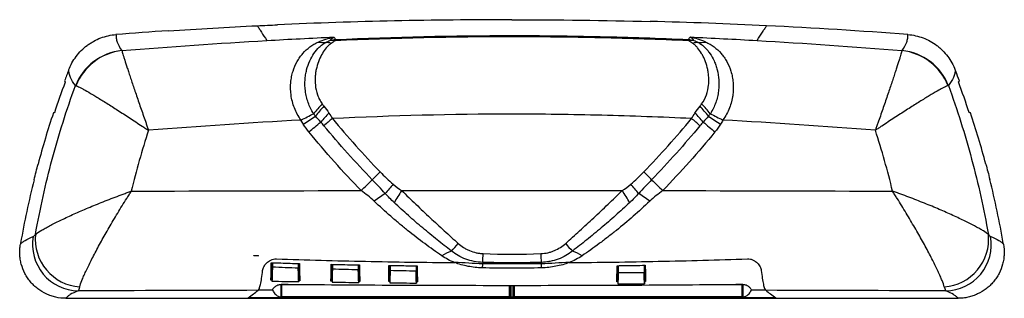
# Model space of a CAD drawing. Header units: millimetres. Extents: x -107 to 107, y -4 to 56.
import ezdxf

# ---------------------------------------------------------------- set-up
doc = ezdxf.new("R2010")
doc.units = ezdxf.units.MM

msp = doc.modelspace()

# ---------------------------------------------------------------- linework, layer by layer
at = {"color": 7, "linetype": 'Continuous', "lineweight": 25}
for p, q in [((-85.74, 52.92), (-85.75, 52.92)), ((85.75, 52.92), (85.74, 52.92)), ((-27.44, 18.52), (-29.83, 16.85)), ((29.83, 16.85), (27.44, 18.52)), ((-55.88, 5.02), (-55.88, 5.11)), ((-54.88, 5.02), (-55.88, 5.02)), ((-54.88, 5.06), (-54.88, 5.02)), ((-51.97, 2.38), (-51.95, 2.6)), ((-51.97, 2.38), (-51.97, -0.46)), ((-51.88, 3.54), (-51.88, 2.57)), ((-46.28, 3.37), (-46.28, 2.37)), ((-46.21, 2.6), (-46.19, 2.38)), ((-46.19, 2.38), (-46.19, -0.56)), ((-46.08, 3.37), (-46.04, 1.96)), ((-38.97, 1.46), (-38.93, 2.56)), ((-38.88, 3.18), (-38.88, 2.14)), ((-33.28, 3.07), (-33.28, 1.99)), ((-33.23, 2.56), (-33.19, 1.46)), ((-33.08, 3.06), (-33.04, 1.79)), ((-26.49, 2.43), (-26.47, 2.43)), ((-26.47, 2.43), (-26.47, -0.81)), ((-26.38, 2.95), (-26.38, 1.83)), ((-20.78, 2.88), (-20.78, 1.72)), ((-20.69, 2.53), (-20.69, -0.86)), ((-20.67, 2.53), (-20.69, 2.53)), ((-20.57, 2.87), (-20.54, 1.73)), ((-6.33, 3.61), (-6.36, 3.31)), ((6.36, 3.31), (6.33, 3.61)), ((22.91, 2.69), (22.9, 2.87)), ((22.91, 2.69), (22.93, 2.69)), ((22.93, 2.69), (22.94, 2.87)), ((22.93, 2.69), (22.93, 2.54)), ((22.93, 2.54), (22.93, -1.04)), ((23.02, 2.9), (23.02, 1.33)), ((28.62, 2.98), (28.62, 1.34)), ((28.71, 2.54), (28.7, 2.99)), ((28.71, 2.54), (28.71, -1.03)), ((28.82, 2.99), (28.86, 1.75)), ((-52.12, 2.06), (-52.2, -0.27)), ((-51.97, 2.06), (-52.12, 2.06)), ((-46.04, 1.96), (-46.19, 1.96)), ((-46.04, 1.96), (-45.96, -0.36)), ((-39.12, 1.86), (-39.2, -0.43)), ((-38.95, 1.86), (-39.12, 1.86)), ((-38.97, 1.46), (-38.97, -0.67)), ((-33.04, 1.79), (-33.2, 1.8)), ((-33.19, 1.46), (-33.19, -0.74)), ((-33.04, 1.79), (-32.96, -0.49)), ((-26.62, 1.73), (-26.7, -0.54)), ((-26.47, 1.73), (-26.62, 1.73)), ((-20.54, 1.69), (-20.69, 1.69)), ((-20.47, -0.51), (-20.54, 1.73)), ((-20.54, 1.69), (-20.46, -0.58)), ((22.78, 1.71), (22.7, -0.57)), ((22.93, 1.71), (22.78, 1.71)), ((28.86, 1.75), (28.71, 1.75)), ((28.86, 1.75), (28.94, -0.53)), ((-51.97, -0.27), (-52.2, -0.27)), ((-50.01, -3.89), (-50.01, -1.22)), ((-49.97, -1.12), (-49.97, -2.7)), ((-49.84, -1.16), (-44.53, -1.16)), ((-49.84, -3.83), (-49.84, -1.16)), ((-45.96, -0.36), (-46.19, -0.35)), ((-38.97, -0.44), (-39.2, -0.43)), ((-32.96, -0.49), (-33.19, -0.49)), ((-26.47, -0.55), (-26.7, -0.54)), ((-20.46, -0.58), (-20.69, -0.58)), ((-0.59, -1.36), (-0.59, -3.83)), ((-0.43, -2.7), (-0.43, -1.36)), ((-0.39, -1.36), (-0.39, -3.89)), ((0, -1.36), (0, -3.82)), ((0.39, -3.89), (0.39, -1.36)), ((0.43, -1.36), (0.43, -2.7)), ((0.56, -3.83), (0.56, -1.36)), ((22.93, -0.57), (22.7, -0.57)), ((28.94, -0.53), (28.71, -0.53)), ((46.53, -1.16), (49.8, -1.16)), ((49.8, -1.16), (49.8, -3.83)), ((49.97, -2.7), (49.97, -1.12)), ((50.01, -1.22), (50.01, -3.89)), ((-96.62, -4.16), (-96.46, -4.16)), ((-49.97, -2.7), (-50.01, -3.9)), ((-50.01, -3.9), (-50.01, -3.89)), ((-0.39, -3.9), (-50.01, -3.9)), ((-49.97, -2.7), (-49.84, -2.7)), ((-0.59, -3.83), (-49.84, -3.83)), ((-0.59, -2.7), (-0.43, -2.7)), ((-0.43, -2.7), (-0.39, -3.9)), ((-0.39, -3.89), (-0.39, -3.9)), ((0.43, -2.7), (0.39, -3.9)), ((0.39, -3.9), (0.39, -3.89)), ((50.01, -3.9), (0.39, -3.9)), ((0.43, -2.7), (0.56, -2.7)), ((49.8, -3.83), (0.56, -3.83)), ((49.8, -2.7), (49.97, -2.7)), ((49.97, -2.7), (50.01, -3.9)), ((50.01, -3.89), (50.01, -3.9)), ((96.46, -4.16), (96.62, -4.16))]:
    msp.add_line(p, q, dxfattribs=at)
at = {"color": 7, "linetype": 'Continuous', "lineweight": 25, "flags": 128}
for points in [[(-103.07, 23.18), (-103.06, 23.2), (-103.06, 23.22)], [(103.05, 23.26), (103.05, 23.24), (103.06, 23.23)], [(-96.46, -4.16), (0, -4.16), (96.46, -4.16)], [(57.12, -4.07), (-40.63, -4.07), (-57.12, -4.07)]]:
    msp.add_lwpolyline(points, dxfattribs=at)
at = {"color": 7, "linetype": 'Continuous', "lineweight": 25}
for centre, radius, start, end in [((-40.77, 58.85), 7.66, 261.0811, 273.3118), ((-40.45, 46.98), 4.23, 72.3468, 88.3643), ((-39.36, 47.57), 4.09, 75.8184, 90.8102), ((-33.81, 51.5), 4.39, 175.3563, 178.8558), ((33.81, 51.5), 4.39, 1.1434, 4.6429), ((39.35, 47.57), 4.09, 89.1894, 104.1814), ((40.45, 46.98), 4.23, 91.6353, 107.653), ((40.77, 58.85), 7.66, 266.6878, 278.9184), ((-83.22, 37.36), 12.17, 95.962, 158.2765), ((-83.13, 37.32), 12.19, 96.2834, 158.2141), ((83.12, 37.32), 12.19, 21.7826, 83.7158), ((83.22, 37.36), 12.17, 21.7202, 84.0373), ((-17.2, 14.76), 33.25, 135.9072, 140.7772), ((-13.01, 12.41), 37.33, 137.938, 142.3044), ((13.01, 12.41), 37.33, 37.6949, 42.0615), ((17.2, 14.76), 33.25, 39.2215, 44.0915), ((-84.91, 114.92), 89.56, 295.9715, 297.9254), ((-94.91, 112.64), 93.45, 302.146, 304.0748), ((-3.41, 0.75), 50.49, 135.8393, 138.8388), ((5.22, -18.7), 69.3, 129.5325, 131.515), ((-5.22, -18.7), 69.3, 48.485, 50.4674), ((3.41, 0.75), 50.49, 41.1612, 44.1607), ((94.9, 112.64), 93.45, 235.9263, 237.8552), ((84.91, 114.92), 89.56, 242.0734, 244.0274), ((-106.69, 110.01), 100.2, 308.743, 310.6424), ((106.69, 110.01), 100.21, 229.3575, 231.2569), ((-125.62, 116.79), 134.82, 313.5934, 315.022), ((34.66, -42.07), 90.85, 134.087, 135.6013), ((-34.66, -42.07), 90.85, 44.3987, 45.913), ((125.62, 116.79), 134.82, 224.978, 226.4066), ((51.2, -46.56), 102.07, 138.9193, 140.388), ((-51.2, -46.56), 102.07, 39.612, 41.0807), ((76.92, -45.14), 119.58, 147.4736, 148.9378), ((-76.92, -45.14), 119.58, 31.0622, 32.5264), ((-93.76, 7.5), 10.06, 170.2736, 268.86), ((-92.88, 8.64), 10.36, 174.3288, 265.8311), ((92.87, 8.64), 10.36, 274.1662, 5.6741), ((93.75, 7.5), 10.06, 271.1212, 9.7452), ((-22.87, 16.24), 14.09, 313.798, 322.8088), ((22.87, 16.24), 14.09, 217.1912, 226.2021), ((-8.28, -6.47), 13.44, 111.0818, 121.0328), ((-145.98, 10), 139.8, 357.3786, 358.1583), ((145.99, 10), 139.81, 181.8417, 182.6214), ((8.28, -6.47), 13.44, 58.9672, 68.9182), ((-85.06, 3.71), 33.12, 358.0762, 359.6609), ((-15.92, 3.64), 30.3, 180.523, 181.9593), ((-67.39, 3.25), 28.47, 358.6198, 359.8611), ((-9.32, 3.17), 23.92, 180.2669, 181.4596), ((46.67, -1.97), 53.3, 174.3204, 175.2661), ((-46.68, -1.97), 53.3, 4.7337, 5.6794)]:
    msp.add_arc(centre, radius, start, end, dxfattribs=at)
for points in [[(0, 56.13), (-16.94, 56.13), (-33.88, 55.77), (-50.81, 55.03)], [(0, 56.13), (9.98, 56.13), (19.97, 56), (29.95, 55.75)], [(55.14, 54.83), (46.75, 55.23), (38.35, 55.54), (29.95, 55.75)], [(-74.42, 53.73), (-78.19, 53.48), (-81.97, 53.21), (-85.74, 52.92)], [(-74.42, 53.73), (-68, 54.15), (-61.57, 54.52), (-55.14, 54.83)], [(-55.14, 54.83), (-53.7, 54.9), (-52.25, 54.96), (-50.81, 55.03)], [(85.74, 52.92), (75.55, 53.7), (65.35, 54.34), (55.14, 54.83)], [(-84.46, 49.44), (-74.02, 50.28), (-63.56, 51.03), (-53.08, 51.63)], [(-53.08, 51.63), (-48.25, 51.91), (-43.42, 52.15), (-38.58, 52.37)], [(-40.32, 51.21), (-40.02, 51.37), (-39.72, 51.52), (-39.41, 51.66)], [(-39.41, 51.66), (-39.14, 51.94), (-38.87, 52.17), (-38.58, 52.37)], [(-39.41, 51.66), (-39.02, 51.76), (-38.61, 51.82), (-38.19, 51.85)], [(-38.35, 51.54), (-38.62, 51.38), (-38.89, 51.2), (-39.16, 51.01)], [(-38.58, 52.37), (-38.46, 52.2), (-38.33, 52.03), (-38.19, 51.85)], [(38.19, 51.85), (38.33, 52.03), (38.46, 52.2), (38.58, 52.37)], [(38.19, 51.85), (38.61, 51.82), (39.01, 51.76), (39.41, 51.66)], [(39.16, 51.01), (38.89, 51.2), (38.62, 51.38), (38.35, 51.54)], [(38.58, 52.37), (43.42, 52.15), (48.25, 51.91), (53.08, 51.63)], [(39.41, 51.66), (39.14, 51.94), (38.87, 52.17), (38.58, 52.37)], [(39.41, 51.66), (39.72, 51.52), (40.02, 51.37), (40.32, 51.21)], [(53.08, 51.63), (63.55, 51.03), (74.01, 50.28), (84.46, 49.44)], [(-84.49, 49.47), (-84.48, 49.46), (-84.47, 49.45), (-84.46, 49.44)], [(84.46, 49.44), (84.46, 49.45), (84.47, 49.46), (84.48, 49.47)], [(-96, 45.24), (-96.3, 44.46), (-96.6, 43.66), (-96.9, 42.87)], [(96.11, 44.97), (96.07, 45.06), (96.04, 45.15), (96, 45.24)], [(96.9, 42.87), (96.64, 43.57), (96.38, 44.27), (96.11, 44.97)], [(-99.03, 36.04), (-98.29, 38.26), (-97.52, 40.46), (-96.7, 42.65)], [(-96.9, 42.87), (-96.84, 42.8), (-96.78, 42.73), (-96.7, 42.65)], [(96.7, 42.65), (96.78, 42.73), (96.84, 42.8), (96.9, 42.87)], [(99.03, 36.04), (98.29, 38.26), (97.52, 40.46), (96.7, 42.65)], [(-94.45, 41.84), (-94.48, 41.85), (-94.5, 41.86), (-94.53, 41.87)], [(94.52, 41.87), (94.5, 41.86), (94.47, 41.85), (94.44, 41.84)], [(-41.09, 37.9), (-40.97, 37.74), (-40.85, 37.58), (-40.73, 37.42)], [(-40.73, 37.42), (-40.35, 36.93), (-39.98, 36.43), (-39.63, 35.92)], [(39.63, 35.92), (39.98, 36.43), (40.35, 36.93), (40.73, 37.42)], [(40.73, 37.42), (40.85, 37.58), (40.97, 37.74), (41.08, 37.9)], [(-99.31, 35.97), (-100.52, 32.31), (-101.62, 28.62), (-102.62, 24.9)], [(-99.03, 36.04), (-99.13, 36.02), (-99.22, 36), (-99.31, 35.97)], [(-45.69, 34.4), (-56.71, 33.82), (-67.71, 33.07), (-78.71, 32.19)], [(-45.18, 33.52), (-45.37, 33.81), (-45.53, 34.1), (-45.69, 34.4)], [(-42.55, 35.24), (-42.69, 35.42), (-42.83, 35.6), (-42.96, 35.79)], [(-41.42, 33.98), (-41.8, 34.39), (-42.18, 34.81), (-42.55, 35.24)], [(-39.63, 35.92), (-39.36, 35.54), (-39.12, 35.15), (-38.89, 34.74)], [(-38.89, 34.74), (-35.6, 30.76), (-32.15, 26.91), (-28.55, 23.19)], [(28.55, 23.19), (32.15, 26.91), (35.6, 30.76), (38.89, 34.74)], [(38.89, 34.74), (39.12, 35.15), (39.36, 35.54), (39.63, 35.92)], [(42.55, 35.24), (42.18, 34.81), (41.8, 34.39), (41.42, 33.98)], [(42.96, 35.79), (42.83, 35.6), (42.69, 35.42), (42.55, 35.24)], [(45.69, 34.4), (45.53, 34.1), (45.37, 33.81), (45.18, 33.52)], [(78.7, 32.19), (67.71, 33.07), (56.7, 33.82), (45.69, 34.4)], [(99.31, 35.97), (99.22, 36), (99.13, 36.02), (99.03, 36.04)], [(102.62, 24.9), (101.62, 28.62), (100.52, 32.31), (99.31, 35.97)], [(-78.71, 32.19), (-80.12, 27.85), (-81.36, 23.46), (-82.44, 19.02)], [(-43.97, 31.85), (-44.41, 32.39), (-44.81, 32.94), (-45.18, 33.52)], [(-40.72, 33.18), (-40.94, 33.46), (-41.18, 33.72), (-41.42, 33.98)], [(-30.25, 21.49), (-33.89, 25.26), (-37.38, 29.16), (-40.72, 33.18)], [(40.72, 33.18), (37.38, 29.16), (33.89, 25.26), (30.25, 21.49)], [(41.42, 33.98), (41.18, 33.72), (40.94, 33.46), (40.72, 33.18)], [(45.18, 33.52), (44.81, 32.94), (44.41, 32.39), (43.97, 31.85)], [(82.43, 19.02), (81.35, 23.46), (80.11, 27.85), (78.7, 32.19)], [(-32.66, 19.15), (-36.61, 23.23), (-40.38, 27.47), (-43.97, 31.85)], [(43.97, 31.85), (40.38, 27.47), (36.61, 23.23), (32.66, 19.15)], [(-103.5, 21.49), (-104.63, 16.95), (-105.6, 12.37), (-106.41, 7.76)], [(-103.5, 21.49), (-103.36, 22.05), (-103.21, 22.62), (-103.07, 23.18)], [(-27.44, 18.52), (-28.36, 19.53), (-29.3, 20.51), (-30.25, 21.49)], [(-28.55, 23.19), (-27.65, 22.26), (-26.72, 21.37), (-25.74, 20.52)], [(25.74, 20.52), (26.72, 21.37), (27.65, 22.26), (28.55, 23.19)], [(30.25, 21.49), (29.3, 20.51), (28.36, 19.53), (27.44, 18.52)], [(103.06, 23.23), (103.2, 22.67), (103.34, 22.12), (103.48, 21.57)], [(106.41, 7.76), (105.6, 12.4), (104.62, 17.01), (103.48, 21.57)], [(-25.74, 20.52), (-25.17, 20.01), (-24.54, 19.57), (-23.9, 19.16)], [(23.9, 19.16), (24.54, 19.57), (25.17, 20.01), (25.74, 20.52)], [(-82.44, 19.02), (-65.85, 19.08), (-49.25, 19.12), (-32.66, 19.15)], [(-29.83, 16.85), (-30.71, 17.69), (-31.66, 18.45), (-32.66, 19.15)], [(-25.51, 16.56), (-26.18, 17.19), (-26.83, 17.84), (-27.44, 18.52)], [(27.44, 18.52), (26.83, 17.84), (26.18, 17.19), (25.51, 16.56)], [(32.66, 19.15), (31.66, 18.45), (30.71, 17.69), (29.83, 16.85)], [(32.66, 19.15), (49.25, 19.12), (65.84, 19.08), (82.43, 19.02)], [(-103.68, 9.2), (-103.53, 9.26), (-103.37, 9.41), (-103.19, 9.66)], [(103.18, 9.66), (103.36, 9.41), (103.52, 9.26), (103.67, 9.2)], [(-106.41, 7.76), (-106.42, 7.69), (-106.44, 7.62), (-106.45, 7.55)], [(106.45, 7.55), (106.44, 7.62), (106.43, 7.69), (106.41, 7.76)], [(-55.88, 5.11), (-55.55, 5.09), (-55.21, 5.08), (-54.88, 5.06)], [(-12.39, 3.57), (-13.4, 3.97), (-14.34, 4.45), (-15.21, 5.04)], [(-6.25, 5.51), (-2.08, 5.36), (2.08, 5.36), (6.25, 5.51)], [(15.21, 5.04), (14.34, 4.45), (13.4, 3.97), (12.39, 3.57)], [(-52.2, -0.27), (-52.17, 0.71), (-52.15, 2.01), (-52.13, 3.55)], [(-46.28, 2.37), (-48.15, 2.43), (-50.01, 2.5), (-51.88, 2.57)], [(-39.2, -0.43), (-39.17, 0.49), (-39.15, 1.72), (-39.13, 3.19)], [(-38.88, 2.14), (-38.91, 0.97), (-38.93, 0.04), (-38.97, -0.67)], [(-33.28, 1.99), (-35.15, 2.04), (-37.01, 2.09), (-38.88, 2.14)], [(-26.7, -0.54), (-26.67, 0.34), (-26.64, 1.53), (-26.63, 2.95)], [(6.44, 2.43), (2.15, 2.32), (-2.15, 2.32), (-6.44, 2.43)], [(6.36, 3.31), (2.12, 3.26), (-2.12, 3.26), (-6.36, 3.31)], [(6.33, 3.61), (2.11, 3.49), (-2.11, 3.49), (-6.33, 3.61)], [(22.7, -0.57), (22.73, 0.31), (22.76, 1.48), (22.77, 2.9)], [(-33.19, -0.74), (-33.23, -0.05), (-33.25, 0.86), (-33.28, 1.99)], [(-26.38, 1.83), (-26.41, 0.72), (-26.44, -0.16), (-26.47, -0.81)], [(-20.78, 1.72), (-22.65, 1.75), (-24.51, 1.79), (-26.38, 1.83)], [(-20.69, -0.86), (-20.73, -0.22), (-20.75, 0.64), (-20.78, 1.72)], [(-20.54, 1.73), (-20.54, 1.72), (-20.54, 1.71), (-20.54, 1.69)], [(22.78, 1.71), (22.78, 1.71), (22.78, 1.72), (22.78, 1.73)], [(23.02, 1.33), (22.99, 0.32), (22.96, -0.47), (22.93, -1.04)], [(28.62, 1.34), (26.75, 1.34), (24.89, 1.33), (23.02, 1.33)], [(28.71, -1.03), (28.68, -0.46), (28.65, 0.33), (28.62, 1.34)], [(-93.63, -1.69), (-93.76, -2.17), (-93.87, -2.46), (-93.96, -2.56)], [(-51.97, -0.46), (-50.04, -0.5), (-48.12, -0.53), (-46.19, -0.56)], [(-50.01, -1.22), (-50.01, -1.19), (-50.01, -1.16), (-50.01, -1.12)], [(-38.97, -0.67), (-37.04, -0.69), (-35.12, -0.72), (-33.19, -0.74)], [(-26.47, -0.81), (-24.54, -0.83), (-22.62, -0.85), (-20.69, -0.86)], [(22.93, -1.04), (24.86, -1.04), (26.78, -1.03), (28.71, -1.03)], [(50.01, -1.12), (50.01, -1.16), (50.01, -1.19), (50.01, -1.22)], [(93.63, -1.69), (93.75, -2.17), (93.86, -2.46), (93.95, -2.56)], [(-54.96, -2.43), (-67.97, -2.47), (-80.97, -2.51), (-93.96, -2.56)], [(-51.85, -2.43), (-52.88, -2.43), (-53.92, -2.43), (-54.96, -2.43)], [(54.96, -2.43), (53.92, -2.43), (52.88, -2.43), (51.85, -2.43)], [(93.95, -2.56), (80.96, -2.51), (67.96, -2.47), (54.96, -2.43)]]:
    msp.add_open_spline(points, degree=3, dxfattribs=at)
for points, knots in [([(-55.14, 54.83), (-55.08, 54.72), (-55.01, 54.62), (-54.88, 54.41), (-54.81, 54.3), (-54.59, 53.96), (-54.43, 53.71), (-53.92, 52.91), (-53.53, 52.31), (-53.08, 51.63)], [0, 0, 0, 0, 0.125, 0.125, 0.25, 0.25, 0.5, 0.5, 1, 1, 1, 1]), ([(53.08, 51.63), (53.53, 52.31), (53.92, 52.91), (54.43, 53.71), (54.59, 53.96), (54.81, 54.3), (54.88, 54.41), (55.01, 54.62), (55.08, 54.72), (55.14, 54.83)], [0, 0, 0, 0, 0.5, 0.5, 0.75, 0.75, 0.875, 0.875, 1, 1, 1, 1]), ([(-96, 45.24), (-95.59, 46.3), (-95.05, 47.28), (-94.03, 48.63), (-93.66, 49.06), (-92.86, 49.86), (-92.44, 50.22), (-91.77, 50.73), (-91.54, 50.89), (-91.06, 51.19), (-90.82, 51.34), (-90.08, 51.75), (-89.06, 52.22), (-87.98, 52.54), (-86.88, 52.79), (-86.31, 52.87), (-85.75, 52.92)], [0, 0, 0, 0, 0.25, 0.25, 0.375, 0.375, 0.5, 0.5, 0.5625, 0.5625, 0.625, 0.625, 0.75, 0.875, 0.875, 1, 1, 1, 1]), ([(-85.75, 52.92), (-85.74, 52.78), (-85.74, 52.65), (-85.73, 52.37), (-85.72, 52.24), (-85.67, 51.82), (-85.59, 51.54), (-85.29, 50.68), (-84.95, 50.08), (-84.49, 49.47)], [0, 0, 0, 0, 0.125, 0.125, 0.25, 0.25, 0.5, 0.5, 1, 1, 1, 1]), ([(-45.69, 34.4), (-45.98, 34.82), (-46.25, 35.25), (-46.72, 36.13), (-46.93, 36.58), (-47.29, 37.49), (-47.43, 37.95), (-47.67, 38.88), (-47.77, 39.35), (-47.96, 40.75), (-47.97, 41.65), (-47.86, 42.95), (-47.8, 43.37), (-47.63, 44.2), (-47.53, 44.59), (-47.17, 45.73), (-46.87, 46.43), (-46.33, 47.39), (-46.14, 47.7), (-45.72, 48.29), (-45.5, 48.57), (-44.81, 49.36), (-44.31, 49.83), (-43.49, 50.44), (-43.21, 50.63), (-42.61, 50.98), (-42.29, 51.14), (-41.95, 51.29)], [0, 0, 0, 0, 0.0625, 0.0625, 0.125, 0.125, 0.1875, 0.1875, 0.25, 0.25, 0.375, 0.375, 0.4375, 0.4375, 0.5, 0.5, 0.625, 0.625, 0.6875, 0.6875, 0.75, 0.75, 0.875, 0.875, 0.9375, 0.9375, 1, 1, 1, 1]), ([(-42.96, 35.79), (-43.46, 36.56), (-43.84, 37.36), (-44.28, 38.6), (-44.4, 39.02), (-44.59, 39.86), (-44.67, 40.27), (-44.83, 41.5), (-44.85, 42.32), (-44.78, 43.47), (-44.74, 43.84), (-44.62, 44.58), (-44.55, 44.93), (-44.29, 45.97), (-44.06, 46.61), (-43.53, 47.79), (-43.22, 48.33), (-42.52, 49.33), (-42.13, 49.78), (-41.51, 50.37), (-41.29, 50.55), (-40.83, 50.9), (-40.59, 51.06), (-40.32, 51.21)], [0, 0, 0, 0, 0.125, 0.125, 0.1875, 0.1875, 0.25, 0.25, 0.375, 0.375, 0.4375, 0.4375, 0.5, 0.5, 0.625, 0.625, 0.75, 0.75, 0.875, 0.875, 0.9375, 0.9375, 1, 1, 1, 1]), ([(-41.95, 51.29), (-41.4, 51.52), (-40.85, 51.73), (-39.72, 52.09), (-39.15, 52.24), (-38.58, 52.37)], [0, 0, 0, 0, 0.5, 0.5, 1, 1, 1, 1]), ([(-38.2, 51.58), (-38.24, 51.58), (-38.27, 51.58), (-38.32, 51.56), (-38.34, 51.55), (-38.35, 51.54)], [0, 0, 0, 0, 0.5, 0.5, 1, 1, 1, 1]), ([(38.2, 51.58), (31.84, 51.85), (25.47, 52.06), (12.74, 52.34), (6.36, 52.42), (-12.74, 52.42), (-25.48, 52.12), (-38.2, 51.58)], [0, 0, 0, 0, 0.25, 0.25, 0.5, 0.5, 1, 1, 1, 1]), ([(-38.19, 51.85), (-25.47, 52.39), (-12.74, 52.7), (6.36, 52.7), (12.73, 52.62), (25.46, 52.33), (31.83, 52.12), (38.19, 51.85)], [0, 0, 0, 0, 0.5, 0.5, 0.75, 0.75, 1, 1, 1, 1]), ([(38.35, 51.54), (38.34, 51.55), (38.32, 51.56), (38.27, 51.57), (38.24, 51.58), (38.2, 51.58)], [0, 0, 0, 0, 0.5, 0.5, 1, 1, 1, 1]), ([(41.95, 51.29), (41.4, 51.52), (40.85, 51.73), (39.72, 52.09), (39.15, 52.24), (38.58, 52.37)], [0, 0, 0, 0, 0.5, 0.5, 1, 1, 1, 1]), ([(40.32, 51.21), (40.59, 51.06), (40.83, 50.9), (41.29, 50.55), (41.51, 50.37), (41.92, 49.97), (42.12, 49.76), (42.51, 49.32), (42.69, 49.08), (43.22, 48.33), (43.53, 47.79), (43.93, 46.9), (44.05, 46.59), (44.28, 45.95), (44.38, 45.61), (44.64, 44.58), (44.76, 43.85), (44.83, 42.7), (44.83, 42.31), (44.81, 41.5), (44.78, 41.09), (44.67, 40.27), (44.59, 39.86), (44.4, 39.03), (44.28, 38.61), (43.84, 37.36), (43.46, 36.56), (42.96, 35.79)], [0, 0, 0, 0, 0.0625, 0.0625, 0.125, 0.125, 0.1875, 0.1875, 0.25, 0.25, 0.375, 0.375, 0.4375, 0.4375, 0.5, 0.5, 0.625, 0.625, 0.6875, 0.6875, 0.75, 0.75, 0.8125, 0.8125, 0.875, 0.875, 1, 1, 1, 1]), ([(41.95, 51.29), (42.29, 51.14), (42.6, 50.98), (43.2, 50.63), (43.49, 50.44), (44.31, 49.82), (44.81, 49.36), (45.5, 48.57), (45.72, 48.29), (46.13, 47.71), (46.33, 47.4), (46.87, 46.42), (47.18, 45.72), (47.53, 44.58), (47.64, 44.18), (47.8, 43.36), (47.86, 42.94), (47.97, 41.65), (47.96, 40.75), (47.8, 39.59), (47.76, 39.35), (47.67, 38.89), (47.62, 38.65), (47.44, 37.96), (47.29, 37.5), (46.93, 36.59), (46.72, 36.13), (46.25, 35.25), (45.98, 34.82), (45.69, 34.4)], [0, 0, 0, 0, 0.0625, 0.0625, 0.125, 0.125, 0.25, 0.25, 0.3125, 0.3125, 0.375, 0.375, 0.5, 0.5, 0.5625, 0.5625, 0.625, 0.625, 0.75, 0.75, 0.78125, 0.78125, 0.8125, 0.8125, 0.875, 0.875, 0.9375, 0.9375, 1, 1, 1, 1]), ([(84.48, 49.47), (84.94, 50.08), (85.28, 50.68), (85.59, 51.54), (85.66, 51.82), (85.72, 52.24), (85.73, 52.37), (85.74, 52.65), (85.75, 52.78), (85.75, 52.92)], [0, 0, 0, 0, 0.5, 0.5, 0.75, 0.75, 0.875, 0.875, 1, 1, 1, 1]), ([(85.75, 52.92), (86.88, 52.83), (87.98, 52.58), (89.56, 51.99), (90.08, 51.75), (91.06, 51.21), (91.53, 50.91), (92.2, 50.4), (92.42, 50.23), (92.85, 49.86), (93.06, 49.66), (93.66, 49.06), (94.39, 48.22), (95.01, 47.28), (95.56, 46.29), (95.8, 45.77), (96, 45.24)], [0, 0, 0, 0, 0.25, 0.25, 0.375, 0.375, 0.5, 0.5, 0.5625, 0.5625, 0.625, 0.625, 0.75, 0.875, 0.875, 1, 1, 1, 1]), ([(-84.46, 49.44), (-84.42, 49.27), (-84.35, 49.01), (-84.2, 48.49), (-84.14, 48.3), (-84.01, 47.88), (-83.94, 47.64), (-83.7, 46.88), (-83.51, 46.3), (-83.19, 45.32), (-83.08, 44.98), (-82.84, 44.26), (-82.72, 43.88), (-82.33, 42.71), (-82.05, 41.88), (-81.6, 40.57), (-81.45, 40.12), (-81.13, 39.19), (-80.97, 38.71), (-80.47, 37.27), (-80.13, 36.29), (-79.61, 34.78), (-79.43, 34.27), (-79.16, 33.5), (-79.07, 33.24), (-78.94, 32.85), (-78.89, 32.72), (-78.8, 32.45), (-78.75, 32.32), (-78.71, 32.19)], [0, 0, 0, 0, 0.125, 0.125, 0.1875, 0.1875, 0.25, 0.25, 0.375, 0.375, 0.4375, 0.4375, 0.5, 0.5, 0.625, 0.625, 0.6875, 0.6875, 0.75, 0.75, 0.875, 0.875, 0.9375, 0.9375, 0.96875, 0.96875, 0.984375, 0.984375, 1, 1, 1, 1]), ([(-39.16, 51.01), (-39.37, 50.87), (-39.55, 50.71), (-39.89, 50.39), (-40.05, 50.22), (-40.51, 49.68), (-40.79, 49.28), (-41.31, 48.41), (-41.55, 47.94), (-41.97, 46.92), (-42.15, 46.37), (-42.36, 45.51), (-42.43, 45.21), (-42.53, 44.6), (-42.57, 44.28), (-42.65, 43.32), (-42.65, 42.65), (-42.51, 41.27), (-42.36, 40.58), (-42, 39.54), (-41.85, 39.19), (-41.51, 38.53), (-41.31, 38.21), (-41.09, 37.9)], [0, 0, 0, 0, 0.0625, 0.0625, 0.125, 0.125, 0.25, 0.25, 0.375, 0.375, 0.5, 0.5, 0.5625, 0.5625, 0.625, 0.625, 0.75, 0.75, 0.875, 0.875, 0.9375, 0.9375, 1, 1, 1, 1]), ([(41.08, 37.9), (41.54, 38.52), (41.88, 39.19), (42.37, 40.58), (42.51, 41.27), (42.61, 42.3), (42.63, 42.65), (42.64, 43.31), (42.62, 43.64), (42.57, 44.28), (42.53, 44.6), (42.42, 45.21), (42.36, 45.51), (42.15, 46.37), (41.97, 46.91), (41.66, 47.67), (41.55, 47.92), (41.31, 48.39), (41.19, 48.62), (40.79, 49.28), (40.51, 49.68), (40.05, 50.22), (39.89, 50.39), (39.55, 50.72), (39.37, 50.87), (39.16, 51.01)], [0, 0, 0, 0, 0.125, 0.125, 0.25, 0.25, 0.3125, 0.3125, 0.375, 0.375, 0.4375, 0.4375, 0.5, 0.5, 0.625, 0.625, 0.6875, 0.6875, 0.75, 0.75, 0.875, 0.875, 0.9375, 0.9375, 1, 1, 1, 1]), ([(84.46, 49.44), (84.41, 49.27), (84.34, 49.01), (84.19, 48.49), (84.13, 48.3), (84, 47.88), (83.93, 47.64), (83.69, 46.88), (83.5, 46.3), (83.18, 45.32), (83.07, 44.98), (82.83, 44.26), (82.71, 43.88), (82.32, 42.71), (82.04, 41.88), (81.59, 40.57), (81.44, 40.12), (81.12, 39.19), (80.96, 38.71), (80.47, 37.27), (80.13, 36.29), (79.6, 34.78), (79.43, 34.27), (79.16, 33.5), (79.07, 33.24), (78.93, 32.85), (78.88, 32.72), (78.79, 32.45), (78.75, 32.32), (78.7, 32.19)], [0, 0, 0, 0, 0.125, 0.125, 0.1875, 0.1875, 0.25, 0.25, 0.375, 0.375, 0.4375, 0.4375, 0.5, 0.5, 0.625, 0.625, 0.6875, 0.6875, 0.75, 0.75, 0.875, 0.875, 0.9375, 0.9375, 0.96875, 0.96875, 0.984375, 0.984375, 1, 1, 1, 1]), ([(-94.53, 41.87), (-94.99, 42.49), (-95.35, 43.07), (-95.71, 43.91), (-95.81, 44.19), (-95.91, 44.59), (-95.94, 44.72), (-95.98, 44.98), (-95.99, 45.11), (-96, 45.24)], [0, 0, 0, 0, 0.5, 0.5, 0.75, 0.75, 0.875, 0.875, 1, 1, 1, 1]), ([(96, 45.24), (95.99, 45.11), (95.98, 44.98), (95.93, 44.72), (95.91, 44.59), (95.81, 44.19), (95.71, 43.91), (95.34, 43.07), (94.99, 42.49), (94.52, 41.87)], [0, 0, 0, 0, 0.125, 0.125, 0.25, 0.25, 0.5, 0.5, 1, 1, 1, 1]), ([(-103.19, 9.66), (-102.7, 12.41), (-102.15, 15.14), (-100.94, 20.57), (-100.28, 23.28), (-98.84, 28.65), (-98.06, 31.32), (-96.38, 36.62), (-95.48, 39.26), (-94.53, 41.87)], [0, 0, 0, 0, 0.25, 0.25, 0.5, 0.5, 0.75, 0.75, 1, 1, 1, 1]), ([(-94.45, 41.84), (-94.26, 41.79), (-93.99, 41.68), (-93.48, 41.43), (-93.3, 41.34), (-92.89, 41.12), (-92.66, 41), (-91.94, 40.6), (-91.4, 40.28), (-90.51, 39.75), (-90.2, 39.56), (-89.54, 39.16), (-89.2, 38.94), (-88.14, 38.29), (-87.39, 37.82), (-86.21, 37.07), (-85.81, 36.81), (-84.98, 36.28), (-84.55, 36), (-83.69, 35.45), (-83.26, 35.16), (-82.37, 34.59), (-81.92, 34.29), (-81.01, 33.7), (-80.56, 33.4), (-79.87, 32.95), (-79.64, 32.8), (-79.29, 32.57), (-79.17, 32.5), (-78.94, 32.34), (-78.82, 32.27), (-78.71, 32.19)], [0, 0, 0, 0, 0.125, 0.125, 0.1875, 0.1875, 0.25, 0.25, 0.375, 0.375, 0.4375, 0.4375, 0.5, 0.5, 0.625, 0.625, 0.6875, 0.6875, 0.75, 0.75, 0.8125, 0.8125, 0.875, 0.875, 0.9375, 0.9375, 0.96875, 0.96875, 0.984375, 0.984375, 1, 1, 1, 1]), ([(94.44, 41.84), (94.25, 41.79), (93.98, 41.68), (93.47, 41.43), (93.29, 41.33), (92.88, 41.12), (92.66, 41), (91.94, 40.59), (91.4, 40.28), (90.5, 39.75), (90.19, 39.56), (89.53, 39.16), (89.19, 38.94), (88.13, 38.29), (87.38, 37.82), (86.2, 37.06), (85.8, 36.81), (84.97, 36.28), (84.54, 36), (83.68, 35.45), (83.25, 35.16), (82.36, 34.59), (81.91, 34.29), (81, 33.7), (80.55, 33.4), (79.86, 32.95), (79.63, 32.8), (79.28, 32.57), (79.16, 32.5), (78.93, 32.34), (78.81, 32.27), (78.7, 32.19)], [0, 0, 0, 0, 0.125, 0.125, 0.1875, 0.1875, 0.25, 0.25, 0.375, 0.375, 0.4375, 0.4375, 0.5, 0.5, 0.625, 0.625, 0.6875, 0.6875, 0.75, 0.75, 0.8125, 0.8125, 0.875, 0.875, 0.9375, 0.9375, 0.96875, 0.96875, 0.984375, 0.984375, 1, 1, 1, 1]), ([(94.52, 41.87), (95.47, 39.25), (96.37, 36.62), (98.05, 31.32), (98.83, 28.66), (100.27, 23.28), (100.93, 20.57), (102.14, 15.14), (102.69, 12.41), (103.18, 9.66)], [0, 0, 0, 0, 0.25, 0.25, 0.5, 0.5, 0.75, 0.75, 1, 1, 1, 1]), ([(38.89, 34.74), (32.42, 35.04), (25.94, 35.28), (12.97, 35.61), (6.49, 35.69), (-12.98, 35.69), (-25.94, 35.34), (-38.89, 34.74)], [0, 0, 0, 0, 0.25, 0.25, 0.5, 0.5, 1, 1, 1, 1]), ([(-103.06, 23.22), (-102.92, 23.77), (-102.77, 24.32), (-102.62, 24.88), (-102.62, 24.89), (-102.62, 24.9)], [0.050497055, 0.050497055, 0.050497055, 0.050497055, 0.05361184, 0.05361184, 0.053668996, 0.053668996, 0.053668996, 0.053668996]), ([(102.62, 24.9), (102.62, 24.89), (102.62, 24.88), (102.63, 24.87), (102.77, 24.33), (102.91, 23.79), (103.05, 23.26)], [0.580312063, 0.580312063, 0.580312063, 0.580312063, 0.580366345, 0.580366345, 0.580366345, 0.583404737, 0.583404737, 0.583404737, 0.583404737]), ([(-103.19, 9.66), (-102.94, 9.87), (-102.58, 10.12), (-101.88, 10.55), (-101.62, 10.71), (-101.04, 11.03), (-100.73, 11.21), (-99.73, 11.74), (-98.98, 12.12), (-97.75, 12.72), (-97.32, 12.93), (-96.43, 13.35), (-95.97, 13.56), (-94.56, 14.21), (-93.57, 14.64), (-91.52, 15.52), (-90.45, 15.96), (-88.79, 16.63), (-88.23, 16.85), (-87.09, 17.3), (-86.52, 17.52), (-85.36, 17.95), (-84.78, 18.17), (-83.91, 18.49), (-83.61, 18.6), (-83.17, 18.76), (-83.02, 18.81), (-82.73, 18.91), (-82.58, 18.97), (-82.44, 19.02)], [0, 0, 0, 0, 0.125, 0.125, 0.1875, 0.1875, 0.25, 0.25, 0.375, 0.375, 0.4375, 0.4375, 0.5, 0.5, 0.625, 0.625, 0.75, 0.75, 0.8125, 0.8125, 0.875, 0.875, 0.9375, 0.9375, 0.96875, 0.96875, 0.984375, 0.984375, 1, 1, 1, 1]), ([(-93.63, -1.69), (-93.53, -1.32), (-93.37, -0.85), (-93.03, 0), (-92.9, 0.3), (-92.61, 0.96), (-92.45, 1.3), (-91.94, 2.39), (-91.56, 3.19), (-90.91, 4.46), (-90.68, 4.91), (-90.2, 5.81), (-89.95, 6.27), (-89.19, 7.68), (-88.66, 8.65), (-87.53, 10.63), (-86.94, 11.65), (-86.02, 13.21), (-85.7, 13.74), (-85.07, 14.79), (-84.75, 15.32), (-84.1, 16.38), (-83.77, 16.91), (-83.27, 17.7), (-83.1, 17.96), (-82.85, 18.36), (-82.77, 18.49), (-82.6, 18.75), (-82.52, 18.89), (-82.44, 19.02)], [0, 0, 0, 0, 0.125, 0.125, 0.1875, 0.1875, 0.25, 0.25, 0.375, 0.375, 0.4375, 0.4375, 0.5, 0.5, 0.625, 0.625, 0.75, 0.75, 0.8125, 0.8125, 0.875, 0.875, 0.9375, 0.9375, 0.96875, 0.96875, 0.984375, 0.984375, 1, 1, 1, 1]), ([(-23.9, 19.16), (-15.94, 19.16), (-7.97, 19.17), (7.96, 19.17), (15.93, 19.16), (23.9, 19.16)], [0, 0, 0, 0, 0.5, 0.5, 1, 1, 1, 1]), ([(-23.9, 19.16), (-23.38, 18.66), (-22.87, 18.16), (-21.83, 17.17), (-21.32, 16.67), (-19.77, 15.2), (-18.75, 14.24), (-16.7, 12.33), (-15.68, 11.39), (-13.65, 9.54), (-12.65, 8.62), (-11.64, 7.72)], [0, 0, 0, 0, 0.125, 0.125, 0.25, 0.25, 0.5, 0.5, 0.75, 0.75, 1, 1, 1, 1]), ([(11.64, 7.72), (12.64, 8.62), (13.65, 9.53), (15.67, 11.38), (16.69, 12.32), (18.74, 14.23), (19.77, 15.2), (21.84, 17.17), (22.87, 18.16), (23.9, 19.16)], [0, 0, 0, 0, 0.25, 0.25, 0.5, 0.5, 0.75, 0.75, 1, 1, 1, 1]), ([(93.63, -1.69), (93.53, -1.32), (93.36, -0.85), (93.02, 0), (92.89, 0.3), (92.6, 0.96), (92.44, 1.3), (91.94, 2.39), (91.55, 3.19), (90.9, 4.46), (90.67, 4.91), (90.19, 5.81), (89.95, 6.27), (89.19, 7.68), (88.65, 8.65), (87.52, 10.63), (86.93, 11.65), (86.01, 13.21), (85.69, 13.74), (85.06, 14.79), (84.74, 15.32), (84.09, 16.38), (83.76, 16.91), (83.26, 17.7), (83.1, 17.96), (82.85, 18.36), (82.76, 18.49), (82.59, 18.75), (82.51, 18.89), (82.43, 19.02)], [0, 0, 0, 0, 0.125, 0.125, 0.1875, 0.1875, 0.25, 0.25, 0.375, 0.375, 0.4375, 0.4375, 0.5, 0.5, 0.625, 0.625, 0.75, 0.75, 0.8125, 0.8125, 0.875, 0.875, 0.9375, 0.9375, 0.96875, 0.96875, 0.984375, 0.984375, 1, 1, 1, 1]), ([(103.18, 9.66), (102.93, 9.87), (102.57, 10.12), (101.87, 10.55), (101.61, 10.71), (101.03, 11.03), (100.72, 11.21), (99.72, 11.74), (98.97, 12.12), (97.74, 12.72), (97.31, 12.93), (96.42, 13.35), (95.96, 13.56), (94.55, 14.21), (93.56, 14.64), (91.51, 15.52), (90.44, 15.96), (88.78, 16.63), (88.22, 16.85), (87.08, 17.3), (86.51, 17.52), (85.36, 17.95), (84.77, 18.17), (83.9, 18.49), (83.6, 18.6), (83.16, 18.76), (83.02, 18.81), (82.72, 18.91), (82.57, 18.97), (82.43, 19.02)], [0, 0, 0, 0, 0.125, 0.125, 0.1875, 0.1875, 0.25, 0.25, 0.375, 0.375, 0.4375, 0.4375, 0.5, 0.5, 0.625, 0.625, 0.75, 0.75, 0.8125, 0.8125, 0.875, 0.875, 0.9375, 0.9375, 0.96875, 0.96875, 0.984375, 0.984375, 1, 1, 1, 1]), ([(-15.21, 5.04), (-16.43, 5.88), (-17.67, 6.76), (-20.13, 8.58), (-21.36, 9.53), (-23.2, 11.01), (-23.81, 11.51), (-25.03, 12.53), (-25.64, 13.05), (-27.46, 14.64), (-28.66, 15.73), (-29.83, 16.85)], [0, 0, 0, 0, 0.25, 0.25, 0.5, 0.5, 0.625, 0.625, 0.75, 0.75, 1, 1, 1, 1]), ([(-13.11, 6.07), (-14.14, 6.85), (-15.17, 7.66), (-16.72, 8.91), (-17.24, 9.33), (-18.28, 10.19), (-18.8, 10.62), (-20.37, 11.94), (-21.4, 12.84), (-23.46, 14.67), (-24.49, 15.61), (-25.51, 16.56)], [0, 0, 0, 0, 0.25, 0.25, 0.375, 0.375, 0.5, 0.5, 0.75, 0.75, 1, 1, 1, 1]), ([(25.51, 16.56), (24.49, 15.61), (23.46, 14.67), (21.4, 12.84), (20.36, 11.94), (18.27, 10.18), (17.23, 9.32), (15.17, 7.66), (14.14, 6.85), (13.11, 6.07)], [0, 0, 0, 0, 0.25, 0.25, 0.5, 0.5, 0.75, 0.75, 1, 1, 1, 1]), ([(29.83, 16.85), (28.65, 15.73), (27.46, 14.64), (25.05, 12.54), (23.84, 11.52), (21.99, 10.04), (21.37, 9.55), (20.14, 8.59), (19.52, 8.13), (17.67, 6.76), (16.43, 5.88), (15.21, 5.04)], [0, 0, 0, 0, 0.25, 0.25, 0.5, 0.5, 0.625, 0.625, 0.75, 0.75, 1, 1, 1, 1]), ([(-106.45, 7.55), (-106.38, 7.63), (-106.32, 7.7), (-106.18, 7.83), (-106.1, 7.9), (-105.85, 8.1), (-105.65, 8.24), (-104.96, 8.65), (-104.38, 8.92), (-103.68, 9.2)], [0, 0, 0, 0, 0.125, 0.125, 0.25, 0.25, 0.5, 0.5, 1, 1, 1, 1]), ([(103.67, 9.2), (104.37, 8.92), (104.96, 8.65), (105.65, 8.24), (105.85, 8.1), (106.1, 7.9), (106.18, 7.83), (106.32, 7.7), (106.38, 7.62), (106.45, 7.55)], [0, 0, 0, 0, 0.5, 0.5, 0.75, 0.75, 0.875, 0.875, 1, 1, 1, 1]), ([(-96.62, -4.16), (-97.35, -4.16), (-98.07, -4.08), (-99.13, -3.84), (-99.48, -3.75), (-100.17, -3.51), (-100.51, -3.38), (-101.5, -2.92), (-102.11, -2.54), (-102.98, -1.88), (-103.26, -1.64), (-103.78, -1.14), (-104.03, -0.88), (-104.5, -0.32), (-104.71, -0.03), (-105.12, 0.57), (-105.31, 0.89), (-105.81, 1.85), (-106.07, 2.53), (-106.35, 3.58), (-106.43, 3.94), (-106.54, 4.66), (-106.61, 5.38), (-106.6, 6.1), (-106.55, 6.83), (-106.51, 7.19), (-106.45, 7.55)], [0, 0, 0, 0, 0.125, 0.125, 0.1875, 0.1875, 0.25, 0.25, 0.375, 0.375, 0.4375, 0.4375, 0.5, 0.5, 0.5625, 0.5625, 0.625, 0.625, 0.75, 0.75, 0.8125, 0.8125, 0.875, 0.9375, 0.9375, 1, 1, 1, 1]), ([(-11.64, 7.72), (-11.28, 7.4), (-10.9, 7.11), (-10.29, 6.72), (-10.08, 6.59), (-9.65, 6.37), (-9.42, 6.26), (-8.74, 5.97), (-8.27, 5.82), (-7.53, 5.65), (-7.28, 5.61), (-6.77, 5.54), (-6.51, 5.52), (-6.25, 5.51)], [0, 0, 0, 0, 0.25, 0.25, 0.375, 0.375, 0.5, 0.5, 0.75, 0.75, 0.875, 0.875, 1, 1, 1, 1]), ([(6.25, 5.51), (6.77, 5.53), (7.28, 5.59), (8.01, 5.76), (8.26, 5.83), (8.74, 5.98), (8.97, 6.07), (9.65, 6.36), (10.08, 6.58), (10.9, 7.1), (11.28, 7.4), (11.64, 7.72)], [0, 0, 0, 0, 0.25, 0.25, 0.375, 0.375, 0.5, 0.5, 0.75, 0.75, 1, 1, 1, 1]), ([(106.45, 7.55), (106.58, 6.83), (106.62, 6.11), (106.58, 5.03), (106.54, 4.67), (106.43, 3.94), (106.35, 3.59), (106.07, 2.54), (105.81, 1.86), (105.31, 0.89), (105.12, 0.58), (104.72, -0.03), (104.5, -0.32), (104.04, -0.87), (103.79, -1.13), (103.27, -1.64), (102.99, -1.88), (102.12, -2.54), (101.51, -2.91), (100.52, -3.38), (100.18, -3.51), (99.49, -3.75), (98.79, -3.94), (98.08, -4.06), (97.36, -4.14), (96.99, -4.16), (96.62, -4.16)], [0, 0, 0, 0, 0.125, 0.125, 0.1875, 0.1875, 0.25, 0.25, 0.375, 0.375, 0.4375, 0.4375, 0.5, 0.5, 0.5625, 0.5625, 0.625, 0.625, 0.75, 0.75, 0.8125, 0.8125, 0.875, 0.9375, 0.9375, 1, 1, 1, 1]), ([(-53.99, 1.85), (-53.96, 2.13), (-53.87, 2.4), (-53.66, 2.81), (-53.58, 2.95), (-53.39, 3.21), (-53.28, 3.34), (-52.91, 3.71), (-52.61, 3.95), (-52.06, 4.2), (-51.86, 4.27), (-51.44, 4.36), (-51.22, 4.38), (-51, 4.37)], [0, 0, 0, 0, 0.25, 0.25, 0.375, 0.375, 0.5, 0.5, 0.75, 0.75, 0.875, 0.875, 1, 1, 1, 1]), ([(-51, 4.37), (-44.57, 4.15), (-38.13, 3.97), (-25.26, 3.71), (-18.83, 3.62), (-12.39, 3.57)], [0, 0, 0, 0, 0.5, 0.5, 1, 1, 1, 1]), ([(-6.33, 3.61), (-6.97, 3.63), (-7.6, 3.7), (-8.84, 3.94), (-9.44, 4.1), (-10.59, 4.52), (-11.13, 4.78), (-12.17, 5.36), (-12.66, 5.7), (-13.11, 6.07)], [0, 0, 0, 0, 0.25, 0.25, 0.5, 0.5, 0.75, 0.75, 1, 1, 1, 1]), ([(13.11, 6.07), (12.66, 5.7), (12.18, 5.37), (11.15, 4.78), (10.6, 4.53), (9.45, 4.1), (8.85, 3.94), (7.93, 3.76), (7.61, 3.71), (6.98, 3.64), (6.65, 3.62), (6.33, 3.61)], [0, 0, 0, 0, 0.25, 0.25, 0.5, 0.5, 0.75, 0.75, 0.875, 0.875, 1, 1, 1, 1]), ([(12.39, 3.57), (18.83, 3.62), (25.26, 3.71), (38.13, 3.97), (44.57, 4.15), (51, 4.37)], [0, 0, 0, 0, 0.5, 0.5, 1, 1, 1, 1]), ([(51, 4.37), (51.22, 4.38), (51.43, 4.36), (51.75, 4.3), (51.85, 4.27), (52.05, 4.2), (52.14, 4.16), (52.42, 4.03), (52.59, 3.93), (52.89, 3.71), (53.03, 3.59), (53.4, 3.22), (53.59, 2.95), (53.8, 2.54), (53.86, 2.4), (53.94, 2.13), (53.97, 1.99), (53.99, 1.85)], [0, 0, 0, 0, 0.125, 0.125, 0.1875, 0.1875, 0.25, 0.25, 0.375, 0.375, 0.5, 0.5, 0.75, 0.75, 0.875, 0.875, 1, 1, 1, 1]), ([(-52.13, 3.55), (-51.45, 3.53), (-50.77, 3.51), (-50.08, 3.48), (-49.41, 3.46), (-48.73, 3.44), (-48.05, 3.42), (-47.38, 3.4), (-46.7, 3.38), (-46.03, 3.37)], [0, 0, 0, 0, 0.002052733, 0.002052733, 0.002052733, 0.004081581, 0.004081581, 0.004081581, 0.006110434, 0.006110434, 0.006110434, 0.006110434]), ([(-52.12, 2.06), (-52.11, 2.36), (-52.1, 2.81), (-52.08, 3.36), (-52.08, 3.55)], [0, 0, 0, 0, 0.658086, 1, 1, 1, 1]), ([(-51.88, 2.57), (-51.89, 1.94), (-51.91, 1.38), (-51.94, 0.37), (-51.95, -0.08), (-51.97, -0.46)], [0, 0, 0, 0, 0.5, 0.5, 1, 1, 1, 1]), ([(-46.19, -0.56), (-46.21, -0.19), (-46.22, 0.25), (-46.25, 1.22), (-46.27, 1.77), (-46.28, 2.37)], [0, 0, 0, 0, 0.5, 0.5, 1, 1, 1, 1]), ([(-46.03, 3.37), (-46.02, 2.61), (-46.01, 1.92), (-45.99, 0.67), (-45.98, 0.12), (-45.96, -0.36)], [0, 0, 0, 0, 0.5, 0.5, 1, 1, 1, 1]), ([(-39.13, 3.19), (-38.49, 3.18), (-37.85, 3.16), (-37.21, 3.15), (-36.51, 3.13), (-35.82, 3.12), (-35.12, 3.1), (-34.42, 3.09), (-33.73, 3.08), (-33.03, 3.06)], [0, 0, 0, 0, 0.001919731, 0.001919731, 0.001919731, 0.004011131, 0.004011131, 0.004011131, 0.006102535, 0.006102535, 0.006102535, 0.006102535]), ([(-39.12, 1.86), (-39.11, 2.14), (-39.1, 2.54), (-39.09, 3.04), (-39.08, 3.19)], [0, 0, 0, 0, 0.689553, 1, 1, 1, 1]), ([(-33.03, 3.06), (-33.02, 2.34), (-33.01, 1.67), (-32.99, 0.48), (-32.98, -0.04), (-32.96, -0.49)], [0, 0, 0, 0, 0.5, 0.5, 1, 1, 1, 1]), ([(-26.63, 2.95), (-26.02, 2.94), (-25.41, 2.93), (-24.81, 2.93), (-24.2, 2.92), (-23.59, 2.91), (-22.99, 2.9), (-22.17, 2.89), (-21.35, 2.88), (-20.53, 2.87)], [0, 0, 0, 0, 0.001821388, 0.001821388, 0.001821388, 0.003642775, 0.003642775, 0.003642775, 0.006097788, 0.006097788, 0.006097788, 0.006097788]), ([(-26.62, 1.73), (-26.61, 2), (-26.6, 2.37), (-26.59, 2.82), (-26.58, 2.95)], [0, 0, 0, 0, 0.71538, 1, 1, 1, 1]), ([(-26.49, 2.43), (-26.49, 2.47), (-26.5, 2.63), (-26.5, 2.82), (-26.51, 2.95)], [0, 0, 0, 0, 0.263276, 1, 1, 1, 1]), ([(-26.47, 2.43), (-26.46, 2.47), (-26.46, 2.64), (-26.45, 2.82), (-26.45, 2.95)], [0, 0, 0, 0, 0.273154, 1, 1, 1, 1]), ([(-20.71, 2.87), (-20.71, 2.85), (-20.7, 2.73), (-20.7, 2.62), (-20.69, 2.53)], [0, 0, 0, 0, 0.1839541, 1, 1, 1, 1]), ([(-20.66, 2.87), (-20.66, 2.85), (-20.66, 2.73), (-20.67, 2.62), (-20.67, 2.53)], [0, 0, 0, 0, 0.1725212, 1, 1, 1, 1]), ([(-20.53, 2.87), (-20.52, 2.19), (-20.51, 1.56), (-20.49, 0.43), (-20.48, -0.07), (-20.47, -0.51)], [0, 0, 0, 0, 0.5, 0.5, 1, 1, 1, 1]), ([(-6.36, 3.31), (-7.37, 3.32), (-8.37, 3.37), (-10.38, 3.5), (-11.38, 3.57), (-12.39, 3.57)], [0, 0, 0, 0, 0.5, 0.5, 1, 1, 1, 1]), ([(-6.44, 2.43), (-6.96, 2.44), (-7.48, 2.48), (-8.5, 2.59), (-9.01, 2.66), (-10.01, 2.85), (-10.5, 2.97), (-11.46, 3.24), (-11.93, 3.4), (-12.39, 3.57)], [0, 0, 0, 0, 0.25, 0.25, 0.5, 0.5, 0.75, 0.75, 1, 1, 1, 1]), ([(12.39, 3.57), (11.38, 3.57), (10.38, 3.5), (8.37, 3.37), (7.37, 3.32), (6.36, 3.31)], [0, 0, 0, 0, 0.5, 0.5, 1, 1, 1, 1]), ([(12.39, 3.57), (11.48, 3.22), (10.51, 2.95), (8.51, 2.57), (7.48, 2.46), (6.44, 2.43)], [0, 0, 0, 0, 0.5, 0.5, 1, 1, 1, 1]), ([(22.77, 2.9), (23.38, 2.91), (24, 2.92), (24.61, 2.92), (25.22, 2.93), (25.83, 2.94), (26.45, 2.95), (27.25, 2.96), (28.06, 2.97), (28.87, 2.99)], [0, 0, 0, 0, 0.001837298, 0.001837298, 0.001837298, 0.003674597, 0.003674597, 0.003674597, 0.006098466, 0.006098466, 0.006098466, 0.006098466]), ([(22.78, 1.73), (22.79, 1.99), (22.8, 2.35), (22.81, 2.78), (22.82, 2.9)], [0, 0, 0, 0, 0.733063, 1, 1, 1, 1]), ([(28.87, 2.99), (28.88, 2.27), (28.89, 1.61), (28.91, 0.44), (28.92, -0.08), (28.94, -0.53)], [0, 0, 0, 0, 0.5, 0.5, 1, 1, 1, 1]), ([(-54.96, -2.43), (-54.87, -2.37), (-54.79, -2.22), (-54.62, -1.79), (-54.53, -1.5), (-54.41, -0.96), (-54.37, -0.76), (-54.29, -0.33), (-54.25, -0.09), (-54.13, 0.66), (-54.06, 1.22), (-53.99, 1.85)], [0, 0, 0, 0, 0.25, 0.25, 0.5, 0.5, 0.625, 0.625, 0.75, 0.75, 1, 1, 1, 1]), ([(53.99, 1.85), (54.06, 1.22), (54.13, 0.66), (54.28, -0.33), (54.36, -0.77), (54.49, -1.31), (54.53, -1.48), (54.61, -1.77), (54.66, -1.9), (54.79, -2.22), (54.87, -2.37), (54.96, -2.43)], [0, 0, 0, 0, 0.25, 0.25, 0.5, 0.5, 0.625, 0.625, 0.75, 0.75, 1, 1, 1, 1]), ([(-50.01, -1.22), (-50.15, -1.22), (-50.28, -1.24), (-50.51, -1.28), (-50.62, -1.31), (-50.89, -1.41), (-51.03, -1.48), (-51.26, -1.63), (-51.35, -1.7), (-51.51, -1.83), (-51.57, -1.9), (-51.73, -2.08), (-51.79, -2.18), (-51.86, -2.33), (-51.87, -2.39), (-51.85, -2.43)], [0, 0, 0, 0, 0.0625, 0.0625, 0.125, 0.125, 0.25, 0.25, 0.375, 0.375, 0.5, 0.5, 0.75, 0.75, 1, 1, 1, 1]), ([(-50.01, -1.12), (-41.67, -1.21), (-33.34, -1.26), (-16.67, -1.34), (-8.34, -1.36), (8.34, -1.36), (16.67, -1.34), (33.34, -1.26), (41.68, -1.21), (50.01, -1.12)], [0, 0, 0, 0, 0.25, 0.25, 0.5, 0.5, 0.75, 0.75, 1, 1, 1, 1]), ([(-20.47, -0.51), (-20.47, -0.51), (-20.47, -0.51), (-20.47, -0.52), (-20.47, -0.52), (-20.47, -0.52), (-20.47, -0.53), (-20.47, -0.53), (-20.47, -0.53), (-20.46, -0.54), (-20.46, -0.54), (-20.46, -0.54), (-20.46, -0.55), (-20.46, -0.56), (-20.46, -0.57), (-20.46, -0.58)], [0, 0, 0, 0, 0.0000233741, 0.0000233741, 0.0000233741, 0.0000467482, 0.0000467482, 0.0000467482, 0.0000701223, 0.0000701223, 0.0000701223, 0.0000934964, 0.0000934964, 0.0000934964, 0.0001785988, 0.0001785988, 0.0001785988, 0.0001785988]), ([(51.85, -2.43), (51.86, -2.39), (51.86, -2.33), (51.79, -2.18), (51.73, -2.08), (51.57, -1.9), (51.51, -1.84), (51.36, -1.7), (51.26, -1.63), (51.03, -1.49), (50.89, -1.41), (50.62, -1.31), (50.52, -1.28), (50.28, -1.24), (50.15, -1.22), (50.01, -1.22)], [0, 0, 0, 0, 0.25, 0.25, 0.5, 0.5, 0.625, 0.625, 0.75, 0.75, 0.875, 0.875, 0.9375, 0.9375, 1, 1, 1, 1]), ([(-93.96, -2.56), (-94.64, -2.83), (-95.2, -3.09), (-95.86, -3.49), (-96.05, -3.63), (-96.29, -3.83), (-96.36, -3.89), (-96.5, -4.03), (-96.56, -4.09), (-96.62, -4.16)], [0, 0, 0, 0, 0.5, 0.5, 0.75, 0.75, 0.875, 0.875, 1, 1, 1, 1]), ([(-57.12, -4.07), (-56.74, -3.78), (-56.37, -3.5), (-55.99, -3.21), (-55.65, -2.95), (-55.31, -2.69), (-54.96, -2.43)], [0, 0, 0, 0, 0.01296236, 0.01296236, 0.01296236, 0.02476916, 0.02476916, 0.02476916, 0.02476916]), ([(-51.85, -2.43), (-51.71, -2.67), (-51.55, -2.92), (-51.23, -3.29), (-51.11, -3.41), (-50.87, -3.59), (-50.78, -3.65), (-50.6, -3.74), (-50.54, -3.77), (-50.41, -3.82), (-50.36, -3.83), (-50.28, -3.86), (-50.24, -3.86), (-50.18, -3.87), (-50.16, -3.88), (-50.11, -3.88), (-50.1, -3.88), (-50.06, -3.89), (-50.04, -3.89), (-50.01, -3.89)], [0, 0, 0, 0, 0.5, 0.5, 0.75, 0.75, 0.875, 0.875, 0.9375, 0.9375, 0.96875, 0.96875, 0.984375, 0.984375, 0.992188, 0.992188, 0.996094, 0.996094, 1, 1, 1, 1]), ([(-0.39, -3.89), (-0.35, -3.89), (-0.32, -3.89), (-0.26, -3.88), (-0.24, -3.88), (-0.19, -3.87), (-0.16, -3.86), (-0.08, -3.85), (-0.04, -3.83), (0, -3.82)], [0, 0, 0, 0, 0.125, 0.125, 0.25, 0.25, 0.5, 0.5, 1, 1, 1, 1]), ([(0, -3.82), (0.04, -3.83), (0.08, -3.85), (0.16, -3.86), (0.19, -3.87), (0.25, -3.88), (0.27, -3.88), (0.32, -3.89), (0.35, -3.89), (0.39, -3.89)], [0, 0, 0, 0, 0.5, 0.5, 0.75, 0.75, 0.875, 0.875, 1, 1, 1, 1]), ([(50.01, -3.89), (50.04, -3.89), (50.06, -3.89), (50.1, -3.88), (50.11, -3.88), (50.16, -3.88), (50.18, -3.87), (50.24, -3.86), (50.28, -3.86), (50.37, -3.83), (50.41, -3.82), (50.54, -3.77), (50.6, -3.74), (50.78, -3.65), (50.87, -3.59), (51.11, -3.41), (51.23, -3.29), (51.55, -2.92), (51.71, -2.67), (51.85, -2.43)], [0, 0, 0, 0, 0.003906, 0.003906, 0.007812, 0.007812, 0.015625, 0.015625, 0.03125, 0.03125, 0.0625, 0.0625, 0.125, 0.125, 0.25, 0.25, 0.5, 0.5, 1, 1, 1, 1]), ([(54.96, -2.43), (55.31, -2.69), (55.65, -2.95), (55.99, -3.21), (56.37, -3.5), (56.74, -3.78), (57.12, -4.07)], [0.00115415, 0.00115415, 0.00115415, 0.00115415, 0.01296167, 0.01296167, 0.01296167, 0.02592333, 0.02592333, 0.02592333, 0.02592333]), ([(96.62, -4.16), (96.56, -4.09), (96.5, -4.03), (96.36, -3.89), (96.29, -3.83), (96.05, -3.63), (95.85, -3.49), (95.19, -3.09), (94.63, -2.83), (93.95, -2.56)], [0, 0, 0, 0, 0.125, 0.125, 0.25, 0.25, 0.5, 0.5, 1, 1, 1, 1])]:
    msp.add_open_spline(points, degree=3, knots=knots, dxfattribs=at)

doc.saveas('drawing.dxf')
